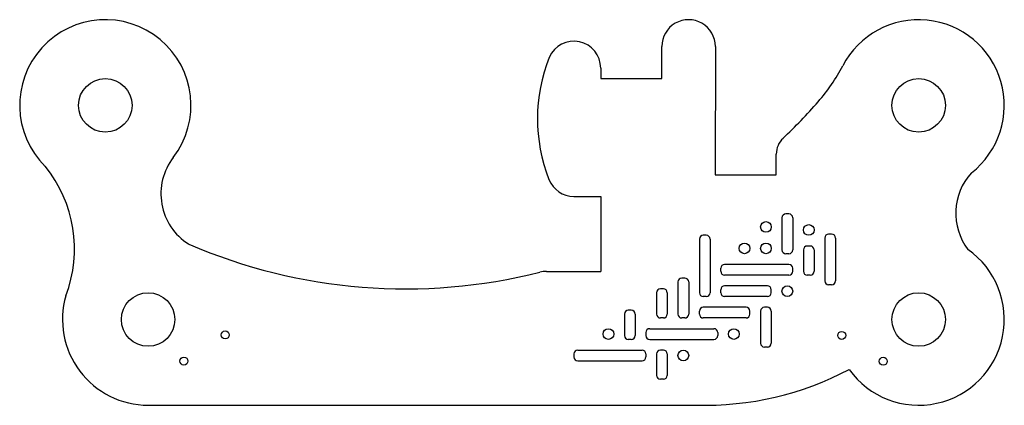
# Model space of a CAD drawing. Extents: x -230 to 230, y -76 to 104.
import ezdxf

# ---------------------------------------------------------------- set-up
doc = ezdxf.new("R2010")
doc.units = 0
doc.header["$MEASUREMENT"] = 0
doc.layers.add('VISIBLE', color=7, linetype='CONTINUOUS')

msp = doc.modelspace()

# ---------------------------------------------------------------- linework, layer by layer
at = {"layer": 'VISIBLE'}
for p, q in [((69.96, 76.57), (70, 91.57)), ((95, 91.57), (94.96, 31.57)), ((41.43, 81.45), (41.46, 76.57)), ((41.46, 76.57), (69.96, 76.57)), ((123.46, 31.57), (123.46, 41.35)), ((94.96, 31.57), (123.46, 31.57)), ((28.93, 21.57), (41.46, 21.57)), ((41.46, 21.57), (41.46, -13.43)), ((126.14, 11.6), (126.14, -3.4)), ((129.34, 13.4), (127.94, 13.4)), ((131.14, 11.6), (131.14, -3.4)), ((87.54, 1.6), (87.54, -23.4)), ((90.74, 3.4), (89.34, 3.4)), ((92.54, 1.6), (92.54, -23.4)), ((146.14, 2.13), (146.14, -17.87)), ((149.34, 3.93), (147.94, 3.93)), ((151.14, 2.13), (151.14, -17.87)), ((136.14, -3.4), (136.14, -13.4)), ((139.34, -1.6), (137.94, -1.6)), ((141.14, -3.4), (141.14, -13.4)), ((129.34, -5.2), (127.94, -5.2)), ((16.09, -13.43), (41.46, -13.43)), ((97.54, -13.4), (97.54, -12)), ((129.34, -10.2), (99.34, -10.2)), ((131.14, -13.4), (131.14, -12)), ((77.54, -18.4), (77.54, -33.4)), ((80.74, -16.6), (79.34, -16.6)), ((82.54, -18.4), (82.54, -33.4)), ((129.34, -15.2), (99.34, -15.2)), ((139.34, -15.2), (137.94, -15.2)), ((70.74, -21.6), (69.34, -21.6)), ((97.54, -23.4), (97.54, -22)), ((119.34, -20.2), (99.34, -20.2)), ((121.14, -23.4), (121.14, -22)), ((149.34, -19.67), (147.94, -19.67)), ((67.54, -23.4), (67.54, -33.4)), ((72.54, -23.4), (72.54, -33.4)), ((90.74, -25.2), (89.34, -25.2)), ((119.34, -25.2), (99.34, -25.2)), ((55.74, -31.6), (54.34, -31.6)), ((87.54, -33.4), (87.54, -32)), ((109.34, -30.2), (89.34, -30.2)), ((111.14, -33.4), (111.14, -32)), ((116.14, -32), (116.14, -47)), ((119.34, -30.2), (117.94, -30.2)), ((121.14, -32), (121.14, -47)), ((52.54, -33.4), (52.54, -43.4)), ((57.54, -33.4), (57.54, -43.4)), ((70.74, -35.2), (69.34, -35.2)), ((80.74, -35.2), (79.34, -35.2)), ((109.34, -35.2), (89.34, -35.2)), ((64.34, -40.2), (94.34, -40.2)), ((55.74, -45.2), (54.34, -45.2)), ((62.54, -42), (62.54, -43.4)), ((64.34, -45.2), (94.34, -45.2)), ((96.14, -42), (96.14, -43.4)), ((30.74, -50.2), (60.74, -50.2)), ((70.74, -50.2), (69.34, -50.2)), ((119.34, -48.8), (117.94, -48.8)), ((28.94, -52), (28.94, -53.4)), ((30.74, -55.2), (60.74, -55.2)), ((62.54, -52), (62.54, -53.4)), ((67.54, -52), (67.54, -62)), ((72.54, -52), (72.54, -62)), ((70.74, -63.8), (69.34, -63.8)), ((-170, -75.93), (86.17, -75.93))]:
    msp.add_line(p, q, dxfattribs=at)
for centre, radius in [((-190, 64.07), 12.5), ((190, 64.07), 12.5), ((118.64, 7.3), 2.5), ((138.64, 5.9), 2.5), ((108.64, -2.7), 2.5), ((118.64, -2.7), 2.5), ((128.64, -22.7), 2.5), ((-170, -35.93), 12.5), ((190, -35.93), 12.5), ((-133.99, -43.12), 1.87), ((45.04, -42.7), 2.5), ((103.64, -42.7), 2.5), ((154.04, -43.35), 1.87), ((80.04, -52.7), 2.5), ((-153.3, -55.31), 1.87), ((173.43, -55.42), 1.87)]:
    msp.add_circle(centre, radius, dxfattribs=at)
for centre, radius, start, end in [((-190, 64.07), 40, 322.5391, 225.3745), ((82.5, 91.57), 12.5, 359.9597, 180), ((190, 64.07), 40, 307.9677, 152.5005), ((28.93, 81.57), 12.5, 359.4678, 156.9358), ((88.9, 57.81), 77.01, 158.1565, 201.5484), ((79.15, 121.78), 84.97, 318.7717, 332.5005), ((-49.7, 234.69), 256.29, 313.4652, 318.7717), ((133.55, 41.35), 10.09, 133.4652, 180), ((-136.28, 22.79), 27.75, 142.3324, 237.6316), ((-265.72, -3), 61.31, 339.1774, 39.0298), ((235.27, 13.7), 27.96, 137.6366, 217.1586), ((28.93, 34.07), 12.5, 201.2836, 270), ((127.94, 11.6), 1.8, 90, 180), ((129.34, 11.6), 1.8, 0, 90), ((89.34, 1.6), 1.8, 90, 180), ((90.74, 1.6), 1.8, 0, 90), ((147.94, 2.13), 1.8, 90, 180), ((149.34, 2.13), 1.8, 0, 90), ((-63.64, 161.7), 184.43, 241.6769, 241.7447), ((-49.7, 234.69), 256.29, 246.7306, 284.159), ((127.94, -3.4), 1.8, 180, 270), ((129.34, -3.4), 1.8, 270, 0), ((137.94, -3.4), 1.8, 90, 180), ((139.34, -3.4), 1.8, 0, 90), ((190, -35.93), 40, 215.6724, 54.9271), ((16.09, -26.1), 12.67, 90, 104.159), ((99.34, -12), 1.8, 90, 180), ((99.34, -13.4), 1.8, 180, 270), ((129.34, -12), 1.8, 0, 90), ((129.34, -13.4), 1.8, 270, 0), ((137.94, -13.4), 1.8, 180, 270), ((139.34, -13.4), 1.8, 270, 0), ((79.34, -18.4), 1.8, 90, 180), ((80.74, -18.4), 1.8, 0, 90), ((147.94, -17.87), 1.8, 180, 270), ((149.34, -17.87), 1.8, 270, 0), ((69.34, -23.4), 1.8, 90, 180), ((70.74, -23.4), 1.8, 0, 90), ((99.34, -22), 1.8, 90, 180), ((119.34, -22), 1.8, 0, 90), ((-170, -35.93), 40, 163.8436, 270), ((89.34, -23.4), 1.8, 180, 270), ((90.74, -23.4), 1.8, 270, 0), ((99.34, -23.4), 1.8, 180, 270), ((119.34, -23.4), 1.8, 270, 0), ((54.34, -33.4), 1.8, 90, 180), ((55.74, -33.4), 1.8, 0, 90), ((89.34, -32), 1.8, 90, 180), ((109.34, -32), 1.8, 0, 90), ((117.94, -32), 1.8, 90, 180), ((119.34, -32), 1.8, 0, 90), ((69.34, -33.4), 1.8, 180, 270), ((70.74, -33.4), 1.8, 270, 0), ((79.34, -33.4), 1.8, 180, 270), ((80.74, -33.4), 1.8, 270, 0), ((89.34, -33.4), 1.8, 180, 270), ((109.34, -33.4), 1.8, 270, 0), ((64.34, -42), 1.8, 90, 180), ((94.34, -42), 1.8, 0, 90), ((54.34, -43.4), 1.8, 180, 270), ((55.74, -43.4), 1.8, 270, 0), ((64.34, -43.4), 1.8, 180, 270), ((94.34, -43.4), 1.8, 270, 0), ((30.74, -52), 1.8, 90, 180), ((60.74, -52), 1.8, 0, 90), ((69.34, -52), 1.8, 90, 180), ((70.74, -52), 1.8, 0, 90), ((117.94, -47), 1.8, 180, 270), ((119.34, -47), 1.8, 270, 0), ((30.74, -53.4), 1.8, 180, 270), ((60.74, -53.4), 1.8, 270, 0), ((89.84, 69.31), 145.28, 268.5516, 297.7597), ((69.34, -62), 1.8, 180, 270), ((70.74, -62), 1.8, 270, 0)]:
    msp.add_arc(centre, radius, start, end, dxfattribs=at)

doc.saveas('drawing.dxf')
